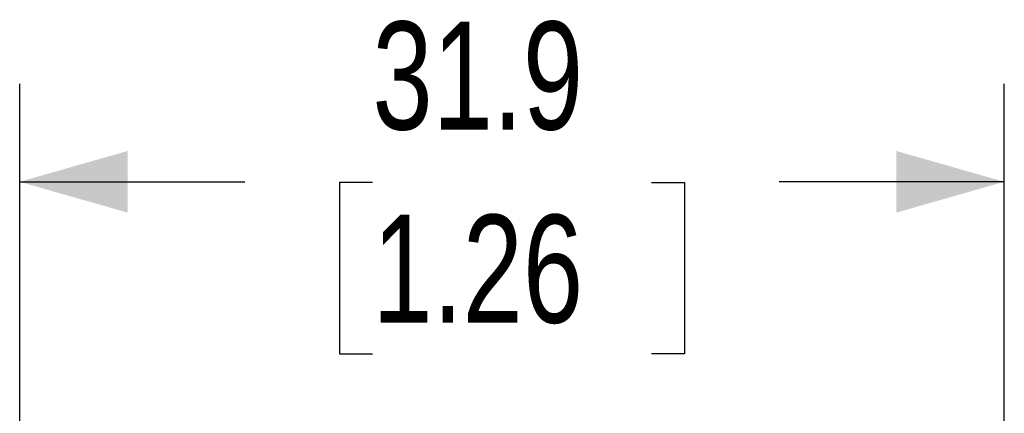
# Model space of a CAD drawing. Header units: millimetres. Extents: x 0 to 432, y 0 to 279.
# Tile 14 of 14: x 235 to 267, y 208 to 221. Entities that reach past the tile are written whole.
import ezdxf

# ---------------------------------------------------------------- set-up
doc = ezdxf.new("R2010")
doc.units = ezdxf.units.MM
doc.layers.add('DIMENSIONS', color=140, linetype='Continuous')
doc.styles.add('SLDTEXTSTYLE0', font='TXT', dxfattribs={"width": 0.75})
doc.dimstyles.new('SLDDIMSTYLE2', dxfattribs={"dimtxt": 3.5, "dimasz": 3.5, "dimexe": 0, "dimexo": 0.0625, "dimgap": 0.875, "dimtad": 0, "dimtih": 1, "dimtoh": 1, "dimdec": 1, "dimrnd": 1e-09, "dimzin": 12, "dimdsep": 46, "dimtxsty": 'SLDTEXTSTYLE0', "dimsah": 1, "dimcen": 0.09, "dimadec": 0, "dimazin": 3, "dimtfac": 1, "dimtdec": 1, "dimtofl": 0, "dimtmove": 0, "dimatfit": 3, "dimfxl": 0, "dimfrac": 2, "dimtolj": 1, "dimtzin": 12, "dimarcsym": 0})

# ---------------------------------------------------------------- blocks, each defined once
blk = doc.blocks.new('_D_8')
at = {"layer": 'DIMENSIONS'}
for p, q in [((235.453, 165.606), (235.453, 218.429)), ((267.386, 169.466), (267.386, 218.429)), ((235.453, 215.254), (242.758, 215.254)), ((267.386, 215.254), (260.081, 215.254)), ((246.894, 215.227), (245.828, 215.227)), ((245.828, 215.227), (245.828, 209.671)), ((255.945, 215.227), (257.012, 215.227)), ((257.012, 215.227), (257.012, 209.671)), ((245.828, 209.671), (246.894, 209.671)), ((257.012, 209.671), (255.945, 209.671))]:
    blk.add_line(p, q, dxfattribs=at)
for points in [[(235.453, 215.254), (238.953, 214.254), (238.953, 216.254)], [(267.386, 215.254), (263.886, 216.254), (263.886, 214.254)]]:
    blk.add_solid(points, dxfattribs=at)
at = {"layer": 'DIMENSIONS', "char_height": 3.5, "attachment_point": 1, "style": 'SLDTEXTSTYLE0'}
for s, insert in [('31.9', (246.894, 220.45)), ('1.26', (246.894, 214.183))]:
    blk.add_mtext(s, dxfattribs=dict(at, insert=insert))

msp = doc.modelspace()

# ---------------------------------------------------------------- dimensions: what is measured, and where the dimension line sits
at = {"layer": 'DIMENSIONS'}
dim = msp.add_linear_dim(base=(235.453, 215.254), p1=(267.386, 168.196), p2=(235.453, 164.336), dimstyle='SLDDIMSTYLE2', dxfattribs=at)
dim.commit()
dim.dimension.update_dxf_attribs({"geometry": '_D_8', "text_midpoint": (251.42, 215.254), "dimtype": 160})

doc.saveas('drawing.dxf')
